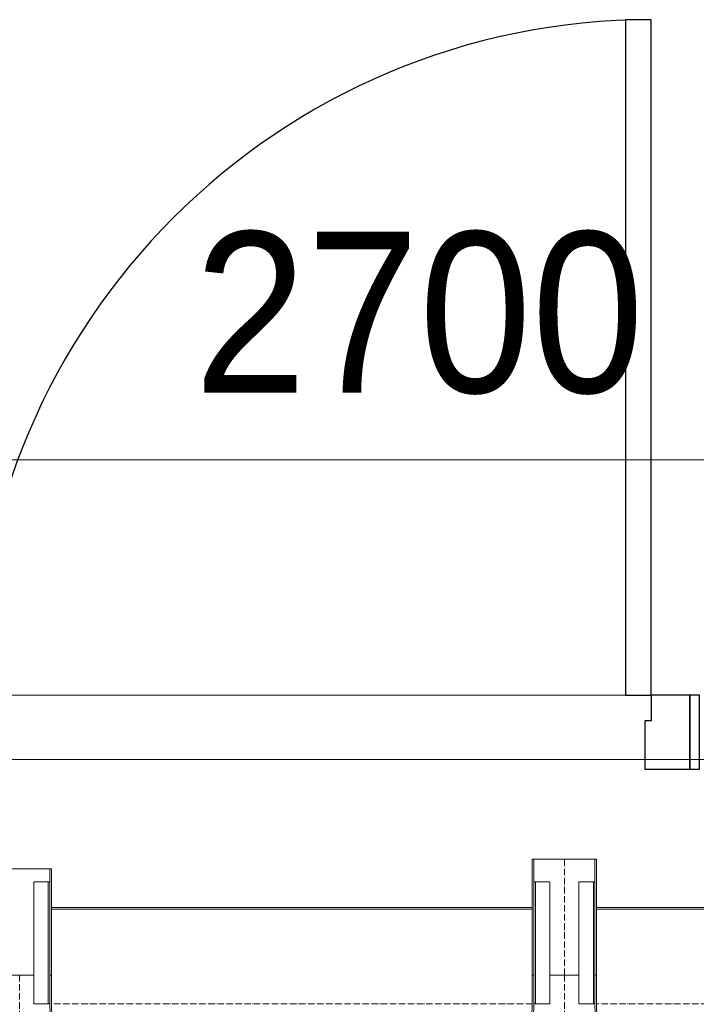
# Model space of a CAD drawing. Header units: millimetres. Extents: x 5617 to 131373, y -9330 to 158328.
# Tile 37 of 83: x 78995 to 80046, y 12569 to 14100. Entities that reach past the tile are written whole.
import ezdxf

# ---------------------------------------------------------------- set-up
doc = ezdxf.new("R2010")
doc.units = ezdxf.units.MM
doc.linetypes.add('Осевая', pattern=[14, 10, -2, 0, -2])
for name, color, linetype, lineweight in [('Двери', 7, 'Continuous', 18), ('Кабельные лотки', 7, 'Continuous', 18), ('Каркас несущий', 7, 'Continuous', 18), ('Каркас_Импост', 7, 'Continuous', 30), ('Монтажный зазор', 7, 'Continuous', 30), ('Осевая линия', 7, 'Осевая', 18), ('Панель', 7, 'Continuous', 30), ('Перекрытия', 7, 'Continuous', 18), ('Размеры', 7, 'Continuous', 9), ('Размеры-100', 7, 'Continuous', 9), ('Соединительные детали кабельных лотков', 7, 'Continuous', 18)]:
    doc.layers.add(name, color=color, linetype=linetype, lineweight=lineweight)
doc.styles.add('Arial', font='arial.ttf', dxfattribs={"width": 0.9, "height": 250})
doc.dimstyles.new('Основной_2_5_мм', dxfattribs={"dimscale": 304.8, "dimtxt": 255.06485, "dimasz": 0.463911, "dimexe": 0.492126, "dimexo": 0.492126, "dimgap": 0.098425, "dimtad": 1, "dimdec": 0, "dimdsep": 46, "dimtxsty": 'Arial', "dimblk1": 'OBLIQUE', "dimblk2": 'OBLIQUE', "dimsah": 1, "dimcen": 0.09, "dimdle": 0.492126, "dimazin": 2, "dimtfac": 1, "dimtdec": 4, "dimtix": 1, "dimtmove": 0, "dimatfit": 3, "dimfxl": 1, "dimtvp": 1, "dimtolj": 1, "dimtzin": 0, "dimlwd": 20, "dimlwe": 20, "dimarcsym": 2})

# ---------------------------------------------------------------- blocks, each defined once
blk = doc.blocks.new('101_Дверь_Однопольная - _ПЧ_Мет_1000х2000_Тех помещения_EI60_Л-V18-МКСС_LB01_-7_650__Кабельные конструкции_Лотки_4')
at = {"layer": 'Каркас_Импост', "color": 253, "true_color": 0xaaaaaa}
for p, q in [((-525, 100), (-585, 100)), ((-585, 100), (-585, -15)), ((-525, 60), (-525, 100)), ((585, 100), (525, 100)), ((525, 100), (525, 60)), ((585, -15), (585, 100)), ((-515, 60), (-525, 60)), ((-515, -15), (-515, 60)), ((525, 60), (515, 60)), ((515, 60), (515, -15)), ((-585, -15), (-515, -15)), ((515, -15), (585, -15))]:
    blk.add_line(p, q, dxfattribs=at)
at = {"layer": 'Монтажный зазор', "color": 253, "true_color": 0xaaaaaa}
for p, q in [((-585, 100), (-600, 100)), ((-600, 100), (-600, -15)), ((-585, -15), (-585, 100)), ((600, 100), (585, 100)), ((585, 100), (585, -15)), ((600, -15), (600, 100)), ((-600, -15), (-585, -15)), ((585, -15), (600, -15))]:
    blk.add_line(p, q, dxfattribs=at)
at = {"layer": 'Панель', "color": 253, "true_color": 0xaaaaaa}
for p, q in [((525, 1150), (485, 1150)), ((485, 1150), (485, 100)), ((525, 100), (525, 1150)), ((485, 100), (525, 100))]:
    blk.add_line(p, q, dxfattribs=at)
blk.add_arc((525, 100), 1050, 90, 180, dxfattribs=at)
blk = doc.blocks.new('ПР - _ПЧ_1200_200_Оп250-250_Шаг300_Арм16_Арм10-V19-МКСС_LB01_-7_650__Кабельные конструкции_Лотки_4')
at = {"layer": 'Каркас несущий', "color": 21, "true_color": 0xffaaaa}
for p, q in [((-850, 0), (850, 0)), ((-850, 0), (-600, 0)), ((-515, 0), (515, 0)), ((600, 0), (850, 0))]:
    blk.add_line(p, q, dxfattribs=at)
blk = doc.blocks.new('135_SLK_GD_AR_rvt-1-МКСС_LB01_-7_650__Кабельные конструкции_Лотки_4')
at = {"layer": 'Перекрытия', "color": 253, "true_color": 0xaaaaaa}
for p, q in [((133815, 13050), (134825, 13050)), ((134825, 13050), (133815, 13050))]:
    blk.add_line(p, q, dxfattribs=at)
at = {"layer": 'Двери', "color": 253, "lineweight": 18, "true_color": 0xaaaaaa}
blk.add_blockref('101_Дверь_Однопольная - _ПЧ_Мет_1000х2000_Тех помещения_EI60_Л-V18-МКСС_LB01_-7_650__Кабельные конструкции_Лотки_4', (134340, 12950), dxfattribs=at)
at = {"layer": 'Каркас несущий', "color": 253, "lineweight": 18, "true_color": 0xaaaaaa}
blk.add_blockref('ПР - _ПЧ_1200_200_Оп250-250_Шаг300_Арм16_Арм10-V19-МКСС_LB01_-7_650__Кабельные конструкции_Лотки_4', (134340, 12950), dxfattribs=at)
blk = doc.blocks.new('OSTEC_CT - ЛН_ ЛП - ОГП - Тройник - ZS - Цинкование по методу Сендзимира-1219768-МКСС_LB01_-7_650__Кабельные конструкции_Лотки_4')
at = {"layer": 'Осевая линия'}
blk.add_line((0, -200), (0, 0), dxfattribs=at)
at = {"layer": 'Соединительные детали кабельных лотков', "color": 96, "true_color": 0x008000}
for p, q in [((-1, 47.5), (-1, 50)), ((-1, 50), (1, 50)), ((-1, 50), (1, 50)), ((-1, -47.5), (-1, 47.5)), ((1, 47.5), (-1, 47.5)), ((-1, 47.5), (1, 47.5)), ((1, 50), (1, 47.5)), ((1, 47.5), (1, -47.5)), ((-150, -47.5), (-200, -47.5)), ((-200, -47.5), (-200, -50)), ((-200, -50), (-150, -50)), ((-1, -50), (1, -50)), ((200, -47.5), (150, -47.5)), ((150, -50), (200, -50)), ((200, -50), (200, -47.5)), ((-50, -150), (-50, -200)), ((-47.5, -200), (-47.5, -150)), ((47.5, -150), (47.5, -200)), ((50, -200), (50, -150)), ((-50, -200), (-47.5, -200)), ((47.5, -200), (50, -200))]:
    blk.add_line(p, q, dxfattribs=at)
for centre, radius, start, end in [((-150, -150), 102.5, 360, 90), ((-150, -150), 100, 0, 90), ((150, -150), 102.5, 90, 180), ((150, -150), 100, 90, 180)]:
    blk.add_arc(centre, radius, start, end, dxfattribs=at)
blk = doc.blocks.new('OSTEC_U - ЛН_ ЛП - СЛУМ - OSTEC_U - ЛН_ ЛП - СЛУМ-V66-МКСС_LB01_-7_650__Кабельные конструкции_Лотки_4')
at = {"layer": 'Соединительные детали кабельных лотков', "color": 96, "true_color": 0x008000}
for p, q in [((-95, 2.5), (-95, 25)), ((-95, 25), (95, 25)), ((95, 25), (95, 2.5)), ((-95, 0), (-95, 2.5)), ((-95, 2.5), (95, 2.5)), ((95, 2.5), (95, 0))]:
    blk.add_line(p, q, dxfattribs=at)
blk = doc.blocks.new('OSTEC_U - ЛН_ ЛП - СЛУМ - OSTEC_U - ЛН_ ЛП - СЛУМ-V65-МКСС_LB01_-7_650__Кабельные конструкции_Лотки_4')
at = {"layer": 'Соединительные детали кабельных лотков', "color": 96, "true_color": 0x008000}
for p, q in [((-95, 2.5), (-95, 25)), ((-95, 25), (95, 25)), ((95, 25), (95, 2.5)), ((-95, 0), (-95, 2.5)), ((-95, 2.5), (95, 2.5)), ((95, 2.5), (95, 0))]:
    blk.add_line(p, q, dxfattribs=at)
blk = doc.blocks.new('DIMBLOCK8-МКСС_LB01_-7_650__Кабельные конструкции_Лотки_4')
at = {"layer": 'Размеры-100', "lineweight": 20, "transparency": 16777216}
for p, q in [((78261.2, 13415.7), (78261.2, 13565.7)), ((80961.1, 13415.7), (80961.1, 13565.7)), ((78111.2, 13415.7), (81111.1, 13415.7)), ((78261.2, 13415.7), (78261.2, 13365.7)), ((80961.1, 13415.7), (80961.1, 13365.7))]:
    blk.add_line(p, q, dxfattribs=at)
at = {"layer": 'Размеры-100', "lineweight": 40, "transparency": 16777216}
for p, q in [((78261.2, 13415.7), (78331.9, 13486.4)), ((80961.1, 13415.7), (81031.8, 13486.4)), ((78261.2, 13415.7), (78190.5, 13345)), ((80961.1, 13415.7), (80890.4, 13345))]:
    blk.add_line(p, q, dxfattribs=at)
at = {"layer": 'Размеры-100', "color": 0, "lineweight": 20, "transparency": 16777216, "insert": (79265.8, 13770.3), "char_height": 250, "width": 828.765, "attachment_point": 1, "line_spacing_factor": 0.941778, "style": 'Arial'}
blk.add_mtext('2700', dxfattribs=at)
blk = doc.blocks.new('_Oblique')
at = {"color": 0, "linetype": 'ByBlock', "lineweight": -2}
blk.add_line((-0.5, -0.5), (0.5, 0.5), dxfattribs=at)

msp = doc.modelspace()

# ---------------------------------------------------------------- linework, layer by layer
at = {"layer": 'Кабельные лотки', "color": 96, "true_color": 0x008000}
for p, q in [((78944.1, 12780), (79044.1, 12780)), ((79041.6, 12615), (79041.6, 12780)), ((79044.1, 12615), (79044.1, 12780)), ((79791.2, 12795), (79891.2, 12795)), ((79791.2, 12615), (79791.2, 12795)), ((79793.7, 12615), (79793.7, 12795)), ((79888.7, 12615), (79888.7, 12795)), ((79891.2, 12615), (79891.2, 12795)), ((79791.2, 12720), (79044.1, 12720)), ((80811.1, 12720), (79891.2, 12720)), ((79791.2, 12717.4), (79044.1, 12717.4)), ((80811.1, 12717.4), (79891.2, 12717.4)), ((79016.6, 12615), (78971.6, 12615)), ((79044.1, 12615), (79041.6, 12615)), ((79793.7, 12615), (79791.2, 12615)), ((79863.7, 12615), (79818.7, 12615)), ((79891.2, 12615), (79888.7, 12615))]:
    msp.add_line(p, q, dxfattribs=at)
at = {"layer": 'Осевая линия'}
for p, q in [((79841.2, 12615), (79841.2, 12795)), ((79791.2, 12570), (79044.1, 12570)), ((80811.1, 12570), (79891.2, 12570))]:
    msp.add_line(p, q, dxfattribs=at)

# ---------------------------------------------------------------- block references
at = {"lineweight": 5}
msp.add_blockref('135_SLK_GD_AR_rvt-1-МКСС_LB01_-7_650__Кабельные конструкции_Лотки_4', (-54888.8, 0), dxfattribs=at)
at = {"layer": 'Соединительные детали кабельных лотков', "color": 96, "true_color": 0x008000}
for name, p, rotation in [('OSTEC_U - ЛН_ ЛП - СЛУМ - OSTEC_U - ЛН_ ЛП - СЛУМ-V66-МКСС_LB01_-7_650__Кабельные конструкции_Лотки_4', (79041.6, 12665), 89.99999999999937), ('OSTEC_U - ЛН_ ЛП - СЛУМ - OSTEC_U - ЛН_ ЛП - СЛУМ-V65-МКСС_LB01_-7_650__Кабельные конструкции_Лотки_4', (79793.7, 12665), 269.9999999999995), ('OSTEC_U - ЛН_ ЛП - СЛУМ - OSTEC_U - ЛН_ ЛП - СЛУМ-V66-МКСС_LB01_-7_650__Кабельные конструкции_Лотки_4', (79888.7, 12665), 89.99999999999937)]:
    msp.add_blockref(name, p, dxfattribs=dict(at, rotation=rotation))
at = {"layer": 'Соединительные детали кабельных лотков', "rotation": 180}
for p in [(78994.1, 12415), (79841.2, 12415)]:
    msp.add_blockref('OSTEC_CT - ЛН_ ЛП - ОГП - Тройник - ZS - Цинкование по методу Сендзимира-1219768-МКСС_LB01_-7_650__Кабельные конструкции_Лотки_4', p, dxfattribs=at)

# ---------------------------------------------------------------- dimensions: what is measured, and where the dimension line sits
at = {"layer": 'Размеры', "lineweight": 20}
dim = msp.add_linear_dim(base=(80961.1, 13415.7), p1=(78261.2, 13515.7), p2=(80961.1, 13515.7), dimstyle='Основной_2_5_мм', override={"dimpost": '<>', "dimfxl": 2699.933899}, dxfattribs=at)
dim.commit()
dim.dimension.update_dxf_attribs({"geometry": 'DIMBLOCK8-МКСС_LB01_-7_650__Кабельные конструкции_Лотки_4', "text_midpoint": (79611.2, 13573.4)})

doc.saveas('drawing.dxf')
